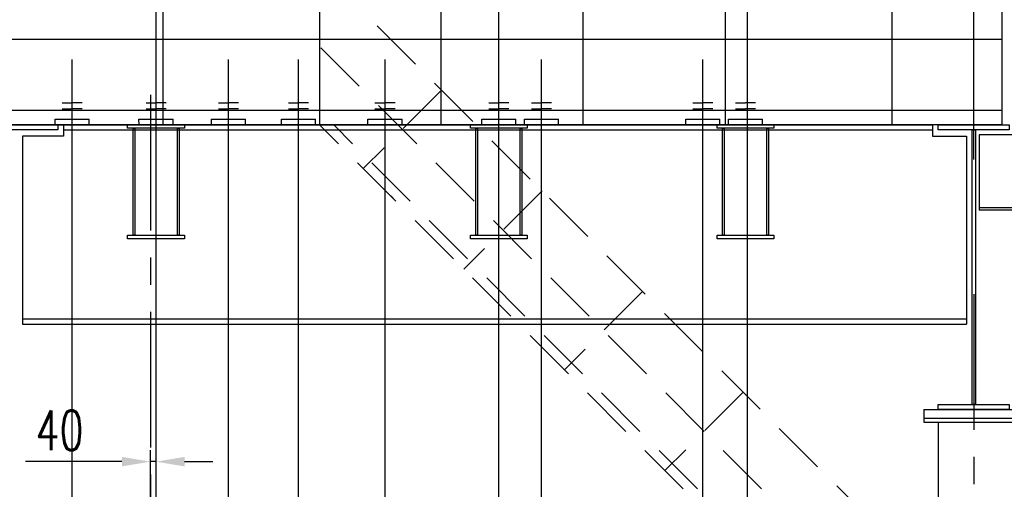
# Model space of a CAD drawing. Header units: millimetres. Extents: x -21 to 67273, y 14 to 95134.
# Tile 29 of 55: x 14245 to 21169, y 80961 to 84260. Entities that reach past the tile are written whole.
import ezdxf

# ---------------------------------------------------------------- set-up
doc = ezdxf.new("R2010")
doc.units = ezdxf.units.MM
doc.header["$LTSCALE"] = 30
for name, pattern in [('CENTER', [50.8, 31.75, -6.35, 6.35, -6.35]), ('DASHED', [19.05, 12.7, -6.35]), ('PHANTOM', [63.5, 31.75, -6.35, 6.35, -6.35, 6.35, -6.35])]:
    doc.linetypes.add(name, pattern=pattern)
doc.layers.get('Defpoints').update_dxf_attribs({"color": 5})
for name, color, linetype in [('双点画线', 6, 'PHANTOM'), ('标注', 3, 'Continuous'), ('点画线', 2, 'CENTER'), ('虚线', 1, 'DASHED')]:
    doc.layers.add(name, color=color, linetype=linetype)
doc.styles.get("Standard").update_dxf_attribs({"font": 'romans.shx', "width": 0.7, "bigfont": 'hzdx.shx'})
doc.dimstyles.new('STANDARD$0', dxfattribs={"dimscale": 25, "dimtxt": 3.5, "dimasz": 2.5, "dimexe": 1, "dimexo": 0, "dimgap": 1, "dimtad": 1, "dimdec": 0, "dimdsep": 46, "dimtxsty": 'Standard', "dimcen": 2.5, "dimclrd": 256, "dimclre": 256, "dimclrt": 256, "dimadec": 0, "dimazin": 0, "dimtfac": 10, "dimtdec": 0, "dimtmove": 0, "dimatfit": 3, "dimfxl": 1, "dimtolj": 1, "dimtzin": 0, "dimarcsym": 0})

# ---------------------------------------------------------------- blocks, each defined once
blk = doc.blocks.new('*D19')
at = {"layer": 'Defpoints'}
for p in [(20953.8, 84812.3), (23993.8, 83822.1), (20953.8, 83278.6)]:
    blk.add_point(p, dxfattribs=at)
at = {"layer": '标注'}
for p, q in [((20953.8, 83278.6), (20953.8, 84892.3)), ((23993.8, 83822.1), (23993.8, 84892.3)), ((23793.8, 84812.3), (21153.8, 84812.3))]:
    blk.add_line(p, q, dxfattribs=at)
for points in [[(21153.8, 84845.6), (21153.8, 84778.9), (20953.8, 84812.3)], [(23793.8, 84845.6), (23793.8, 84778.9), (23993.8, 84812.3)]]:
    blk.add_solid(points, dxfattribs=at)
at = {"layer": '标注', "insert": (22473.8, 85032.3), "char_height": 280, "attachment_point": 5}
blk.add_mtext('3040', dxfattribs=at)
blk = doc.blocks.new('*D26')
at = {"layer": 'Defpoints'}
for p in [(15203.8, 85093.2), (15203.8, 79642.1), (17613.8, 79642.1)]:
    blk.add_point(p, dxfattribs=at)
at = {"layer": '标注'}
for p, q in [((15203.8, 79642.1), (15203.8, 85173.2)), ((17613.8, 79642.1), (17613.8, 85173.2)), ((17413.8, 85093.2), (15403.8, 85093.2))]:
    blk.add_line(p, q, dxfattribs=at)
for points in [[(15403.8, 85126.5), (15403.8, 85059.9), (15203.8, 85093.2)], [(17413.8, 85126.5), (17413.8, 85059.9), (17613.8, 85093.2)]]:
    blk.add_solid(points, dxfattribs=at)
at = {"layer": '标注', "insert": (16408.8, 85313.2), "char_height": 280, "attachment_point": 5}
blk.add_mtext('2410', dxfattribs=at)
blk = doc.blocks.new('*D27')
at = {"layer": 'Defpoints'}
for p in [(12713.8, 85106.6), (15203.8, 79642.1), (12713.8, 79460.1)]:
    blk.add_point(p, dxfattribs=at)
at = {"layer": '标注'}
for p, q in [((12713.8, 79460.1), (12713.8, 85186.6)), ((15203.8, 79642.1), (15203.8, 85186.6)), ((15003.8, 85106.6), (12913.8, 85106.6))]:
    blk.add_line(p, q, dxfattribs=at)
for points in [[(12913.8, 85139.9), (12913.8, 85073.3), (12713.8, 85106.6)], [(15003.8, 85139.9), (15003.8, 85073.3), (15203.8, 85106.6)]]:
    blk.add_solid(points, dxfattribs=at)
at = {"layer": '标注', "insert": (13958.8, 85326.6), "char_height": 280, "attachment_point": 5}
blk.add_mtext('2490', dxfattribs=at)
blk = doc.blocks.new('*D28')
at = {"layer": 'Defpoints'}
for p in [(15163.8, 81155.6), (15163.8, 79642.1), (15203.8, 79642.1)]:
    blk.add_point(p, dxfattribs=at)
at = {"layer": '标注'}
for p, q in [((15163.8, 79642.1), (15163.8, 81235.6)), ((15203.8, 79642.1), (15203.8, 81235.6)), ((14963.8, 81155.6), (14286.4, 81155.6)), ((15203.8, 81155.6), (15163.8, 81155.6)), ((15403.8, 81155.6), (15603.8, 81155.6))]:
    blk.add_line(p, q, dxfattribs=at)
for points in [[(14963.8, 81189), (14963.8, 81122.3), (15163.8, 81155.6)], [(15403.8, 81189), (15403.8, 81122.3), (15203.8, 81155.6)]]:
    blk.add_solid(points, dxfattribs=at)
at = {"layer": '标注', "insert": (14525.1, 81375.6), "char_height": 280, "attachment_point": 5}
blk.add_mtext('40', dxfattribs=at)
blk = doc.blocks.new('*D62')
at = {"layer": 'Defpoints'}
for p in [(19363.8, 85000.2), (20953.8, 83891.5), (19363.8, 78742.1)]:
    blk.add_point(p, dxfattribs=at)
at = {"layer": '标注'}
for p, q in [((19363.8, 78742.1), (19363.8, 85080.2)), ((20953.8, 83891.5), (20953.8, 85080.2)), ((20753.8, 85000.2), (19563.8, 85000.2))]:
    blk.add_line(p, q, dxfattribs=at)
for points in [[(19563.8, 85033.6), (19563.8, 84966.9), (19363.8, 85000.2)], [(20753.8, 85033.6), (20753.8, 84966.9), (20953.8, 85000.2)]]:
    blk.add_solid(points, dxfattribs=at)
at = {"layer": '标注', "insert": (20158.8, 85220.2), "char_height": 280, "attachment_point": 5}
blk.add_mtext('1590', dxfattribs=at)

msp = doc.modelspace()

# ---------------------------------------------------------------- linework, layer by layer
for p, q in [((15252.755, 83522.118), (15252.755, 84622.118)), ((16353.76, 84622.118), (16353.76, 83522.118)), ((17207.518, 83522.118), (17207.518, 84622.118)), ((18207.518, 83522.118), (18207.518, 84622.118)), ((19207.518, 83522.118), (19207.518, 84622.118)), ((20377.518, 84622.118), (20377.518, 83522.118)), ((21153.76, 83522.118), (21153.76, 84622.118)), ((21153.76, 84122.118), (7587.282, 84122.118)), ((14613.76, 79852.118), (14613.76, 83981.914)), ((14613.76, 79142.118), (14613.76, 83981.914)), ((15203.76, 79919.618), (15203.76, 83981.914)), ((15713.76, 79701.618), (15713.76, 83981.914)), ((16205.889, 79082.618), (16205.889, 83981.914)), ((16813.76, 79701.618), (16813.76, 83981.914)), ((17613.76, 79919.618), (17613.76, 83981.914)), ((17913.76, 79701.618), (17913.76, 83981.914)), ((19048.76, 79701.618), (19048.76, 83981.914)), ((19363.236, 79685.118), (19363.236, 83981.914)), ((14543.24, 83677.044), (14613.76, 83677.044)), ((14684.28, 83677.124), (14613.76, 83677.044)), ((15133.24, 83677.044), (15203.76, 83677.044)), ((15274.28, 83677.124), (15203.76, 83677.044)), ((15643.24, 83677.044), (15713.76, 83677.044)), ((15784.28, 83677.124), (15713.76, 83677.044)), ((16135.369, 83677.044), (16205.889, 83677.044)), ((16276.409, 83677.124), (16205.889, 83677.044)), ((16743.24, 83677.044), (16813.76, 83677.044)), ((16884.28, 83677.124), (16813.76, 83677.044)), ((17543.24, 83677.044), (17613.76, 83677.044)), ((17684.28, 83677.124), (17613.76, 83677.044)), ((17843.24, 83677.044), (17913.76, 83677.044)), ((17984.28, 83677.124), (17913.76, 83677.044)), ((18978.24, 83677.044), (19048.76, 83677.044)), ((19119.28, 83677.124), (19048.76, 83677.044)), ((19277.716, 83677.044), (19348.236, 83677.044)), ((19418.757, 83677.124), (19348.236, 83677.044)), ((21153.76, 83622.118), (7563.76, 83622.118)), ((14543.24, 83633.189), (14613.785, 83633.189)), ((14684.33, 83633.269), (14613.785, 83633.189)), ((15133.24, 83633.189), (15203.785, 83633.189)), ((15274.33, 83633.269), (15203.785, 83633.189)), ((15643.24, 83633.189), (15713.785, 83633.189)), ((15784.33, 83633.269), (15713.785, 83633.189)), ((16135.369, 83633.189), (16205.914, 83633.189)), ((16276.459, 83633.269), (16205.914, 83633.189)), ((16743.24, 83633.189), (16813.785, 83633.189)), ((16884.33, 83633.269), (16813.785, 83633.189)), ((17543.24, 83633.189), (17613.785, 83633.189)), ((17684.33, 83633.269), (17613.785, 83633.189)), ((17843.24, 83633.189), (17913.785, 83633.189)), ((17984.33, 83633.269), (17913.785, 83633.189)), ((18978.24, 83633.189), (19048.785, 83633.189)), ((19119.33, 83633.269), (19048.785, 83633.189)), ((19277.716, 83633.189), (19348.261, 83633.189)), ((19418.806, 83633.269), (19348.261, 83633.189)), ((21153.76, 83522.118), (7563.76, 83522.118)), ((14493.738, 83562.118), (14733.737, 83562.253)), ((14493.76, 83522.118), (14493.738, 83562.118)), ((14493.76, 83522.118), (14733.76, 83522.118)), ((14553.76, 83522.118), (14553.76, 83442.118)), ((14553.76, 83522.118), (20663.76, 83522.118)), ((14733.76, 83522.118), (14733.738, 83562.118)), ((15083.738, 83562.118), (15323.737, 83562.253)), ((15083.76, 83522.118), (15083.738, 83562.118)), ((15083.76, 83522.118), (15323.76, 83522.118)), ((15323.76, 83522.118), (15323.738, 83562.118)), ((15593.738, 83562.118), (15833.737, 83562.253)), ((15593.76, 83522.118), (15593.738, 83562.118)), ((15593.76, 83522.118), (15833.76, 83522.118)), ((15833.76, 83522.118), (15833.738, 83562.118)), ((16085.866, 83562.118), (16325.866, 83562.253)), ((16085.889, 83522.118), (16085.866, 83562.118)), ((16085.889, 83522.118), (16325.889, 83522.118)), ((16325.889, 83522.118), (16325.866, 83562.118)), ((16693.738, 83562.118), (16933.737, 83562.253)), ((16693.76, 83522.118), (16693.738, 83562.118)), ((16693.76, 83522.118), (16933.76, 83522.118)), ((16933.76, 83522.118), (16933.738, 83562.118)), ((17493.738, 83562.118), (17733.737, 83562.253)), ((17493.76, 83522.118), (17493.738, 83562.118)), ((17493.76, 83522.118), (17733.76, 83522.118)), ((17733.76, 83522.118), (17733.738, 83562.118)), ((17793.738, 83562.118), (18033.737, 83562.253)), ((17793.76, 83522.118), (17793.738, 83562.118)), ((17793.76, 83522.118), (18033.76, 83522.118)), ((18033.76, 83522.118), (18033.738, 83562.118)), ((18928.738, 83562.118), (19168.737, 83562.253)), ((18928.76, 83522.118), (18928.738, 83562.118)), ((18928.76, 83522.118), (19168.76, 83522.118)), ((19168.76, 83522.118), (19168.738, 83562.118)), ((19228.214, 83562.118), (19468.214, 83562.253)), ((19228.236, 83522.118), (19228.214, 83562.118)), ((19228.236, 83522.118), (19468.237, 83522.118)), ((19468.237, 83522.118), (19468.214, 83562.118)), ((20663.76, 83522.118), (20663.76, 83442.118)), ((14553.76, 83442.118), (14263.76, 83442.118)), ((14263.76, 83442.118), (14263.76, 82122.118)), ((14553.76, 83486.118), (20663.76, 83486.118)), ((20663.76, 83442.118), (20903.76, 83442.118)), ((20903.76, 83442.118), (20903.76, 82122.118)), ((21231.76, 83452.118), (20991.76, 83452.118)), ((20991.76, 83452.118), (20991.76, 82922.118)), ((15713.76, 78401.618), (15713.76, 83323.36)), ((26831.76, 82938.118), (20991.76, 82938.118)), ((26831.76, 82922.118), (20991.76, 82922.118)), ((14263.76, 82158.118), (20903.76, 82158.118)), ((14263.76, 82122.118), (20903.76, 82122.118)), ((20603.76, 81522.118), (20603.76, 81432.118)), ((20603.76, 81522.118), (21303.76, 81522.118)), ((20603.76, 81462.118), (21303.76, 81462.118)), ((20603.76, 81432.118), (21303.76, 81432.118)), ((20703.76, 81432.118), (20703.76, 36882.118))]:
    msp.add_line(p, q)
for points in [[(13913.76, 83522.118), (14513.76, 83522.118), (14513.76, 83486.118), (13913.76, 83486.118)], [(20703.76, 83522.118), (21203.76, 83522.118), (21203.76, 83486.118), (20703.76, 83486.118)], [(20965.76, 83486.118), (20965.76, 81558.118), (20941.76, 81558.118), (20941.76, 83486.118)], [(20703.76, 81558.118), (21203.76, 81558.118), (21203.76, 81522.118), (20703.76, 81522.118)]]:
    msp.add_lwpolyline(points, close=True)
at = {"layer": '双点画线'}
for points in [[(15003.76, 83522.118), (15403.76, 83522.118), (15403.76, 83498.118), (15003.76, 83498.118)], [(17413.76, 83522.118), (17813.76, 83522.118), (17813.76, 83498.118), (17413.76, 83498.118)], [(19148.76, 83522.118), (19548.76, 83522.118), (19548.76, 83498.118), (19148.76, 83498.118)], [(15053.76, 83498.118), (15053.76, 82746.118), (15041.76, 82746.118), (15041.76, 83498.118)], [(15365.76, 83498.118), (15365.76, 82746.118), (15353.76, 82746.118), (15353.76, 83498.118)], [(17463.76, 83498.118), (17463.76, 82746.118), (17451.76, 82746.118), (17451.76, 83498.118)], [(17775.76, 83498.118), (17775.76, 82746.118), (17763.76, 82746.118), (17763.76, 83498.118)], [(19198.76, 83498.118), (19198.76, 82746.118), (19186.76, 82746.118), (19186.76, 83498.118)], [(19510.76, 83498.118), (19510.76, 82746.118), (19498.76, 82746.118), (19498.76, 83498.118)], [(15003.76, 82746.118), (15403.76, 82746.118), (15403.76, 82722.118), (15003.76, 82722.118)], [(17413.76, 82746.118), (17813.76, 82746.118), (17813.76, 82722.118), (17413.76, 82722.118)], [(19148.76, 82746.118), (19548.76, 82746.118), (19548.76, 82722.118), (19148.76, 82722.118)]]:
    msp.add_lwpolyline(points, close=True, dxfattribs=at)
at = {"layer": '点画线'}
for p, q in [((15163.76, 83732.468), (15163.76, 60792.561)), ((20953.76, 82332.118), (20953.76, 74078.444))]:
    msp.add_line(p, q, dxfattribs=at)
at = {"layer": '虚线'}
for p, q in [((16353.76, 84622.118), (20953.76, 80022.118)), ((20673.734, 79752.144), (16303.76, 84122.118)), ((17211.119, 83764.759), (16661.119, 83214.759)), ((20123.734, 79752.144), (16353.76, 83522.118)), ((20222.729, 79752.144), (16452.755, 83522.118)), ((20123.734, 79752.144), (16853.76, 83022.118)), ((17918.226, 83057.652), (17368.226, 82507.652)), ((18625.333, 82350.545), (18075.333, 81800.545)), ((19332.44, 81643.438), (18782.44, 81093.438))]:
    msp.add_line(p, q, dxfattribs=at)

# ---------------------------------------------------------------- dimensions: what is measured, and where the dimension line sits
at = {"layer": '标注'}
for base, p1, p2, picture, middle in [((12713.76, 85106.611), (15203.76, 79642.118), (12713.76, 79460.118), '*D27', (13958.76, 85106.611)), ((15203.76, 85093.212), (17613.76, 79642.118), (15203.76, 79642.118), '*D26', (16408.76, 85093.212)), ((20953.76, 84812.266), (23993.76, 83822.118), (20953.76, 83278.574), '*D19', (22473.76, 84812.266)), ((15163.76, 81155.618), (15203.76, 79642.118), (15163.76, 79642.118), '*D28', (14525.093, 81155.618))]:
    dim = msp.add_linear_dim(base=base, p1=p1, p2=p2, dimstyle='STANDARD$0', override={"dimscale": 80, "dimdec": 2, "dimzin": 12, "dimcen": 0, "dimclrd": 0, "dimclre": 0, "dimadec": 2, "dimazin": 3, "dimtfac": 1, "dimtdec": 2, "dimtolj": 0, "dimtzin": 8, "dimlwd": 65535, "dimlwe": 65535}, dxfattribs=at)
    dim.commit()
    dim.dimension.update_dxf_attribs({"geometry": picture, "text_midpoint": middle, "dimtype": 160})
dim = msp.add_linear_dim(base=(19363.76, 85000.218), p1=(20953.76, 83891.53), p2=(19363.76, 78742.118), dimstyle='STANDARD$0', override={"dimscale": 80, "dimdec": 2, "dimzin": 12, "dimcen": 0, "dimclrd": 0, "dimclre": 0, "dimadec": 2, "dimazin": 3, "dimtfac": 1, "dimtdec": 2, "dimtolj": 0, "dimtzin": 8, "dimlwd": 65535, "dimlwe": 65535}, dxfattribs=at)
dim.commit()
dim.dimension.update_dxf_attribs({"geometry": '*D62', "text_midpoint": (20158.76, 85220.218)})

doc.saveas('drawing.dxf')
